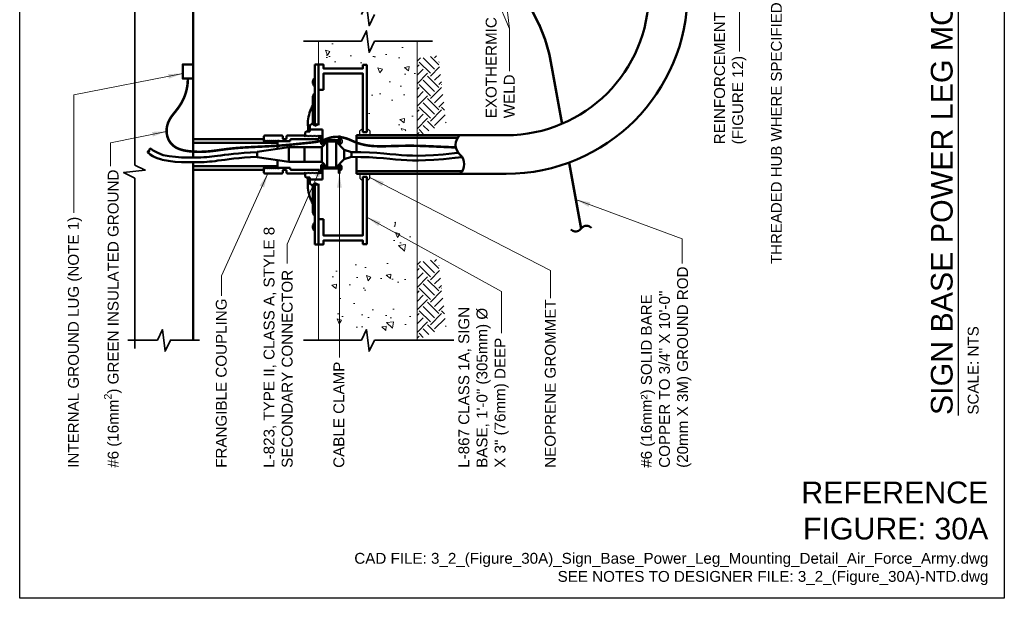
# Model space of a CAD drawing. Header units: inches. Extents: x 0 to 21.3, y 0 to 11.
# Tile 1 of 7: x 0 to 8.5, y 0 to 5. Entities that reach past the tile are written whole.
import ezdxf
from ezdxf.enums import TextEntityAlignment as Align

# ---------------------------------------------------------------- set-up
doc = ezdxf.new("R2010")
doc.units = ezdxf.units.IN
doc.header["$LTSCALE"] = 0.375
doc.header["$MEASUREMENT"] = 0
doc.layers.get('0').update_dxf_attribs({"linetype": 'CONTINUOUS', "lineweight": 35})
for name, color, linetype, lineweight in [('C-PVMT-ASPH', 8, 'CONTINUOUS', 18), ('E-AFLD-CIRC-SERS', 203, 'CONTINUOUS', 50), ('E-AFLD-LITE-SIGN', 203, 'CONTINUOUS', 50), ('E-GRND-EQUI', 83, 'CONTINUOUS', 50), ('E-POWR-CNDT', 83, 'CONTINUOUS', 50), ('G-ANNO-PATT', 252, 'CONTINUOUS', 18), ('G-ANNO-RDME', 5, 'CONTINUOUS', 18), ('G-ANNO-SYMB', 6, 'CONTINUOUS', 35), ('S-FSTN-MISC', 13, 'CONTINUOUS', 25)]:
    doc.layers.add(name, color=color, linetype=linetype, lineweight=lineweight)
for name, color, linetype in [('E-DETL-GRPH', 7, 'CONTINUOUS'), ('G-ANNO-TEXT', 7, 'CONTINUOUS'), ('G-ANNO-TTLB', 7, 'CONTINUOUS')]:
    doc.layers.add(name, color=color, linetype=linetype)
doc.styles.add('00-E-TITLE-1_1', font='arial.ttf', dxfattribs={"height": 0.1875})
doc.styles.add('01-E-BLDG-1_1', font='arial.ttf', dxfattribs={"height": 0.09375})
doc.dimstyles.new('01-E-BLDG-1_1', dxfattribs={"dimtxt": 0.09375, "dimasz": 0.125, "dimexe": 0.0625, "dimexo": 0.0625, "dimgap": 0.0625, "dimtad": 1, "dimdec": 4, "dimzin": 3, "dimdsep": 46, "dimlunit": 4, "dimtxsty": '01-E-BLDG-1_1', "dimcen": 0.0625, "dimclrd": 1, "dimclre": 1, "dimclrt": 256, "dimazin": 0, "dimtfac": 1, "dimtdec": 4, "dimtmove": 1, "dimatfit": 3, "dimfxl": 1, "dimfrac": 2, "dimtolj": 1, "dimtzin": 3, "dimlwd": 0, "dimlwe": 0, "dimarcsym": 0})

# ---------------------------------------------------------------- blocks, each defined once
blk = doc.blocks.new('G-DBRK')
at = {"color": 0, "linetype": 'ByBlock', "lineweight": -2}
blk.add_ellipse((0, -0.25), major_axis=(0, -0.25), ratio=0.4, dxfattribs=at)
blk.add_ellipse((0, -0.75), major_axis=(0, -0.25), ratio=0.4, start_param=0, end_param=3.141593, dxfattribs=at)
blk = doc.blocks.new('BREAK')
at = {"color": 0, "linetype": 'Continuous', "flags": 128}
blk.add_lwpolyline([(0, 0), (0.046625, 0.097375), (0.069125, -0.090125), (0.112375, 0)], dxfattribs=at)
blk = doc.blocks.new('G-TSQIG')
at = {"color": 0, "linetype": 'ByBlock', "lineweight": -2}
blk.add_spline([(0.0118, 0.0893), (-0.0035, 0.0751), (-0.0147, 0.0481), (-0.009, 0.0131), (0, 0), (0.0112, -0.0179), (0.0152, -0.0359), (0.0121, -0.059), (0.0042, -0.0741), (-0.0118, -0.0893)], degree=3, dxfattribs=at)

msp = doc.modelspace()

# ---------------------------------------------------------------- hatches: boundary and pattern name
at = {"layer": 'G-ANNO-PATT'}
h = msp.add_hatch(dxfattribs=at)
h.set_pattern_fill('AR-CONC', color=256, scale=0.0625, angle=450)
h.set_pattern_definition([(140, (0.18358, 2e-14), (0.03922, 0.448288), [0.046875, -0.515625]), (85, (0.1836, 2e-14), (-0.47012, -0.08672), [0.0375, -0.4125]), (190.4514, (0.18685, 0.03736), (-0.4309, 0.361568), [0.039838, -0.438214]), (136.184, (0.0586, 2e-14), (0.10345, 0.667026), [0.070312, -0.773437]), (186.6356, (0.0672, 0.0556), (-0.608824, 0.584164), [0.059756, -0.65732]), (81.184, (0.0586, 2e-14), (-0.608824, 0.584164), [0.05625, -0.61875]), (111, (0.08983, 0.0625), (0.251637, 0.373067), [0.046875, -0.515625]), (56, (0.08983, 0.0625), (-0.453219, 0.152072), [0.0375, -0.4125]), (161.4514, (0.1108, 0.0936), (-0.201582, 0.525139), [0.039838, -0.438214]), (127.5, (0.18358, 2e-14), (-0.2080587, 0.0076), [0, -0.4075, 0, -0.41875, 0, -0.4140625]), (97.5, (0.18358, 2e-14), (-0.2465073, 0.1644185), [0, -0.23875, 0, -0.398125, 0, -0.1578125]), (57.5, (0.18358, -0.13937), (0.0140968, 0.333639), [0, -0.15625, 0, -0.4875, 0, -0.646875]), (47.5, (0.18358, -0.20187), (-0.062566, 0.364491), [0, -0.203125, 0, -0.32375, 0, -0.459375])])
edge = h.paths.add_edge_path(flags=16)
edge.add_arc((5.02948, 8.1091), 0.00573, 90, 450)
edge = h.paths.add_edge_path(flags=16)
edge.add_arc((4.57708, 8.1091), 0.00573, 90, 450)
edge = h.paths.add_edge_path()
edge.add_arc((5.93845, 8.11546), 0.01886, 90, 450)
edge = h.paths.add_edge_path(flags=16)
edge.add_arc((4.12467, 8.1091), 0.00573, 90, 450)
edge = h.paths.add_edge_path(flags=16)
edge.add_arc((3.70505, 8.11426), 0.00573, 90, 450)
edge = h.paths.add_edge_path(flags=16)
edge.add_arc((3.25264, 8.11426), 0.00573, 90, 450)
h.paths.add_polyline_path([(2.59877, 5.45234), (2.58413, 5.2954), (3.19496, 5.3179), (3.06275, 5.04308), (3.43026, 5.04308), (3.43026, 5.21915), (3.43026, 5.45513), (5.39532, 5.50085), (5.39936, 5.7313), (5.36299, 5.7879), (5.37511, 6.07494), (2.59068, 6.07494)])
h.paths.add_polyline_path([(5.80899, 5.48172), (6.35178, 5.47362), (6.33963, 6.78656), (5.97507, 6.77035), (5.99127, 6.03284), (5.80089, 6.07336)])
h.paths.add_polyline_path([(2.62142, 4.577), (3.01065, 4.61724), (3.01682, 4.07774), (3.41121, 4.02637), (3.43026, 4.81207), (3.01612, 4.7147), (2.95037, 4.81207), (2.59649, 4.7869), (2.63333, 4.64545)])
h.paths.add_polyline_path([(2.60685, 2.26656), (2.91803, 2.26252), (3.00693, 2.37572), (3.04331, 2.2706), (3.39085, 2.27465), (3.3949, 3.21663), (3.24941, 3.32579), (3.19687, 3.0064), (2.93015, 2.98619), (2.85337, 3.05492), (2.65534, 3.01853)])
edge = h.paths.add_edge_path()
edge.add_line((5.33496, 7.80139), (5.43661, 8.46714))
edge.add_line((5.43661, 8.46714), (4.90335, 8.46275))
edge.add_line((4.90335, 8.46275), (2.72608, 8.46275))
edge.add_arc((2.74034, 8.31932), 0.14414, 95.676078, 154.188107)
edge.add_line((2.61058, 8.38208), (2.6044, 8.01277))
edge.add_line((2.6044, 8.01277), (2.57948, 7.80139))
edge.add_line((2.57948, 7.80139), (2.65193, 7.80139))
edge.add_arc((2.65959, 7.81776), 0.01807, 244.948093, 295.051907)
edge.add_line((2.66724, 7.80139), (5.33496, 7.80139))
h = msp.add_hatch(dxfattribs=at)
h.set_pattern_fill('EARTH', color=256, scale=0.55, angle=495, style=0)
h.set_pattern_definition([(135, (23.06324, -26.69945), (-0.19445436, 8e-16), [0.1375, -0.1375]), (135, (23.02678, -26.73591), (-0.19445436, 8e-16), [0.1375, -0.1375]), (135, (22.99032, -26.77237), (-0.19445436, 8e-16), [0.1375, -0.1375]), (225, (22.96601, -26.77237), (-8e-16, -0.19445436), [0.1375, -0.1375]), (225, (22.92955, -26.73591), (-8e-16, -0.19445436), [0.1375, -0.1375]), (225, (22.89309, -26.69945), (-8e-16, -0.19445436), [0.1375, -0.1375])])
h.paths.add_polyline_path([(3.43026, 4.66617), (3.43026, 3.98639), (3.68086, 4.10966), (3.61435, 4.68616)])
h = msp.add_hatch(dxfattribs=at)
h.set_pattern_fill('ANSI37', color=256, scale=0.0625, angle=90)
h.set_pattern_definition([(135, (8.683578, -8.2407766), (-0.0055242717, -0.0055242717), []), (225, (8.683578, -8.2407766), (0.0055242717, -0.0055242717), [])])
h.paths.add_polyline_path([(2.75162, 3.9954), (2.75162, 3.93091), (2.76784, 3.93091), (2.76784, 3.9954)])
h = msp.add_hatch(dxfattribs=at)
h.set_pattern_fill('ANSI37', color=256, scale=0.0625, angle=90)
h.set_pattern_definition([(135, (8.683578, -8.5), (-0.0055242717, -0.0055242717), []), (225, (8.683578, -8.5), (0.0055242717, -0.0055242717), [])])
h.paths.add_polyline_path([(2.75162, 3.73618), (2.75162, 3.67168), (2.76784, 3.67168), (2.76784, 3.73618)])
h = msp.add_hatch(dxfattribs=at)
h.set_pattern_fill('EARTH', color=256, scale=0.55, angle=495, style=0)
h.set_pattern_definition([(135, (23.06324, -28.45827), (-0.19445436, 8e-16), [0.1375, -0.1375]), (135, (23.02678, -28.49473), (-0.19445436, 8e-16), [0.1375, -0.1375]), (135, (22.99032, -28.5312), (-0.19445436, 8e-16), [0.1375, -0.1375]), (225, (22.96601, -28.5312), (-8e-16, -0.19445436), [0.1375, -0.1375]), (225, (22.92955, -28.49473), (-8e-16, -0.19445436), [0.1375, -0.1375]), (225, (22.89309, -28.45827), (-8e-16, -0.19445436), [0.1375, -0.1375])])
h.paths.add_polyline_path([(3.43026, 2.90734), (3.43026, 2.22757), (3.68086, 2.35083), (3.61435, 2.92733)])

# ---------------------------------------------------------------- linework, layer by layer
at = {"layer": 'C-PVMT-ASPH'}
for p, q in [((2.57948, 4.81207), (2.57948, 4.60998)), ((2.57948, 3.0571), (2.57948, 2.22757))]:
    msp.add_line(p, q, dxfattribs=at)
at = {"layer": 'E-AFLD-CIRC-SERS'}
for p, q in [((2.60745, 3.89825), (2.65403, 3.94483)), ((2.65403, 3.94483), (2.73168, 3.94483)), ((2.65403, 3.72225), (2.65403, 3.94483)), ((2.80156, 3.87495), (2.73168, 3.94483)), ((2.73168, 3.94483), (2.73168, 3.72225)), ((2.32311, 3.89598), (2.04893, 3.85684)), ((2.04893, 3.85684), (2.04893, 3.81025)), ((2.04893, 3.85684), (2.04893, 3.81025)), ((2.45863, 3.89598), (2.32311, 3.89598)), ((2.32311, 3.89598), (2.32311, 3.7711)), ((2.45863, 3.89825), (2.60745, 3.89825)), ((2.45863, 3.76884), (2.45863, 3.89825)), ((2.60745, 3.89825), (2.60745, 3.83354)), ((2.60745, 3.76884), (2.60745, 3.83354)), ((2.80156, 3.87495), (2.86319, 3.85425)), ((2.80156, 3.87495), (2.80156, 3.79213)), ((2.86319, 3.81284), (2.86328, 3.85421)), ((2.32311, 3.7711), (2.04893, 3.81025)), ((2.45863, 3.7711), (2.32311, 3.7711)), ((2.45863, 3.76884), (2.60745, 3.76884)), ((2.60745, 3.76884), (2.65403, 3.72225)), ((2.80156, 3.79213), (2.73168, 3.72225)), ((2.80156, 3.79213), (2.86319, 3.81284)), ((2.65403, 3.72225), (2.73168, 3.72225))]:
    msp.add_line(p, q, dxfattribs=at)
for points in [[(2.04893, 3.81285), (1.99353, 3.81003), (1.94146, 3.80644), (1.89348, 3.80231), (1.84952, 3.79784), (1.80947, 3.79322), (1.77325, 3.78863), (1.74075, 3.78427), (1.71191, 3.78033, -0.0010832), (1.71182, 3.78032), (1.6864, 3.77695, -0.0028714), (1.68616, 3.77692), (1.66302, 3.77413, -0.0045645), (1.66264, 3.77409), (1.6404, 3.77182, -0.0056418), (1.63994, 3.77177), (1.61722, 3.76997, -0.0057114), (1.61675, 3.76994), (1.59219, 3.76855, -0.0049142), (1.59179, 3.76853), (1.564, 3.76751, -0.0037237), (1.56369, 3.7675), (1.5313, 3.7668, -0.0025582), (1.53109, 3.76679), (1.49273, 3.76635, -0.0025829), (1.49251, 3.76635), (1.44737, 3.76629, -0.0060883), (1.44686, 3.76629), (1.39641, 3.76746, -0.010026), (1.39558, 3.7675), (1.34186, 3.77089, -0.014295), (1.34068, 3.771), (1.28575, 3.77765, -0.0196158), (1.28415, 3.7779), (1.23004, 3.78881, -0.0267321), (1.2279, 3.78936), (1.19567, 3.79872), (1.17208, 3.80828), (1.14979, 3.82041), (1.12674, 3.83479), (1.10714, 3.85149)], [(2.04893, 3.85424), (1.99125, 3.8513, 0.0045021), (1.99087, 3.85128), (1.93844, 3.84767, 0.0042398), (1.93809, 3.84764), (1.88978, 3.84349, 0.0038851), (1.88946, 3.84346), (1.8452, 3.83895, 0.0034064), (1.84492, 3.83892), (1.80462, 3.83427, 0.0027568), (1.80439, 3.83424), (1.76798, 3.82963, 0.0018639), (1.76783, 3.82961), (1.73523, 3.82524, 0.0006103), (1.73518, 3.82523), (1.70636, 3.82129), (1.68109, 3.81795), (1.65825, 3.81519), (1.63643, 3.81296), (1.61419, 3.8112), (1.59006, 3.80984), (1.56263, 3.80883), (1.53051, 3.80813), (1.49235, 3.80768), (1.44757, 3.80763), (1.39778, 3.80878), (1.34506, 3.81211), (1.29152, 3.81859), (1.23929, 3.82911), (1.19177, 3.84681), (1.15299, 3.86753), (1.12984, 3.88388)]]:
    msp.add_lwpolyline(points, format="xyb", dxfattribs=at)
for points in [[(2.86328, 3.85421), (2.94569, 3.85302), (3.01879, 3.85039), (3.08403, 3.8467), (3.14284, 3.84234), (3.19666, 3.83767), (3.24694, 3.83307), (3.2951, 3.82892), (3.3426, 3.82559), (3.39114, 3.82347), (3.44355, 3.82295), (3.5029, 3.82441), (3.57228, 3.82825), (3.65478, 3.83486), (3.75349, 3.84463), (3.78673, 3.84838)], [(2.86311, 3.81287), (2.94442, 3.81168), (3.01675, 3.80905), (3.08152, 3.80536), (3.14013, 3.80098), (3.194, 3.7963), (3.24453, 3.79169), (3.29314, 3.78754), (3.34122, 3.78422), (3.39048, 3.78211), (3.44369, 3.78161), (3.50391, 3.7831), (3.57419, 3.78698), (3.65759, 3.79364), (3.75717, 3.80347), (3.81923, 3.81047)]]:
    msp.add_lwpolyline(points, dxfattribs=at)
at = {"layer": 'E-AFLD-LITE-SIGN'}
for p, q in [((2.54713, 4.60998), (2.54713, 4.08116)), ((2.54713, 4.60998), (2.56331, 4.60998)), ((2.56331, 4.60998), (2.57948, 4.60998)), ((2.57948, 4.60998), (2.57948, 4.08824)), ((2.53096, 4.33488), (2.53096, 4.32556)), ((2.53096, 4.09587), (2.53096, 4.32556)), ((2.4889, 4.12471), (2.48955, 4.03251)), ((2.4889, 4.09345), (2.5007, 4.08046)), ((2.5007, 4.08046), (2.52627, 4.10014)), ((2.50572, 4.08432), (2.50572, 4.04933)), ((2.52627, 4.10014), (2.5479, 4.08046)), ((2.5479, 4.08046), (2.56954, 4.0962)), ((2.56954, 4.0962), (2.57948, 4.08824)), ((2.26258, 3.99646), (2.117, 3.99646)), ((2.45669, 3.99646), (2.31111, 3.99646)), ((2.45816, 3.999), (2.45669, 3.99646)), ((2.45816, 3.999), (2.46388, 3.9891)), ((2.4696, 3.999), (2.46388, 3.9891)), ((2.46561, 4.02474), (2.47337, 4.03251)), ((2.46561, 3.99209), (2.46561, 4.02474)), ((2.4696, 3.999), (2.46561, 3.99209)), ((2.4696, 3.999), (2.47531, 3.9891)), ((2.4696, 3.999), (2.47531, 3.9891)), ((2.47337, 4.03251), (2.50572, 4.03251)), ((2.48103, 3.999), (2.47531, 3.9891)), ((2.48103, 3.999), (2.47531, 3.9891)), ((2.48103, 3.999), (2.48674, 3.9891)), ((2.48103, 3.999), (2.48674, 3.9891)), ((2.49246, 3.999), (2.48674, 3.9891)), ((2.49246, 3.999), (2.48674, 3.9891)), ((2.49246, 3.999), (2.49817, 3.9891)), ((2.49246, 3.999), (2.49817, 3.9891)), ((2.50389, 3.999), (2.49817, 3.9891)), ((2.50389, 3.999), (2.49817, 3.9891)), ((2.50389, 3.999), (2.5096, 3.9891)), ((2.50389, 3.999), (2.5096, 3.9891)), ((2.50572, 4.04933), (2.61442, 4.04933)), ((2.50572, 4.03251), (2.50572, 4.04933)), ((2.51532, 3.999), (2.5096, 3.9891)), ((2.51532, 3.999), (2.5096, 3.9891)), ((2.51532, 3.999), (2.52103, 3.9891)), ((2.51532, 3.999), (2.52103, 3.9891)), ((2.52675, 3.999), (2.52103, 3.9891)), ((2.52675, 3.999), (2.52103, 3.9891)), ((2.52675, 3.999), (2.53247, 3.9891)), ((2.52675, 3.999), (2.53247, 3.9891)), ((2.53818, 3.999), (2.53247, 3.9891)), ((2.53818, 3.999), (2.53247, 3.9891)), ((2.53818, 3.999), (2.5439, 3.9891)), ((2.53818, 3.999), (2.5439, 3.9891)), ((2.54961, 3.999), (2.5439, 3.9891)), ((2.54961, 3.999), (2.5439, 3.9891)), ((2.54961, 3.999), (2.55533, 3.9891)), ((2.54961, 3.999), (2.55533, 3.9891)), ((2.56104, 3.999), (2.55533, 3.9891)), ((2.56104, 3.999), (2.55533, 3.9891)), ((2.56104, 3.999), (2.56676, 3.9891)), ((2.56104, 3.999), (2.56676, 3.9891)), ((2.57247, 3.999), (2.56676, 3.9891)), ((2.57247, 3.999), (2.56676, 3.9891)), ((2.57247, 3.999), (2.57819, 3.9891)), ((2.57247, 3.999), (2.57819, 3.9891)), ((2.5839, 3.999), (2.57819, 3.9891)), ((2.5839, 3.999), (2.57819, 3.9891)), ((2.5839, 3.999), (2.58962, 3.9891)), ((2.5839, 3.999), (2.5861, 3.9952)), ((2.5861, 3.9952), (2.5861, 3.96512)), ((2.59534, 3.999), (2.58962, 3.9891)), ((2.59534, 3.999), (2.60105, 3.9891)), ((2.61442, 3.92169), (2.61442, 4.04933)), ((1.49667, 3.96512), (2.10891, 3.96512)), ((2.22562, 3.9346), (1.49667, 3.9346)), ((2.10891, 3.98837), (2.10891, 3.95112)), ((2.10891, 3.95112), (2.11131, 3.94698)), ((2.11702, 3.95688), (2.11131, 3.94698)), ((2.11702, 3.95688), (2.12274, 3.94698)), ((2.12845, 3.95688), (2.12274, 3.94698)), ((2.12845, 3.95688), (2.13417, 3.94698)), ((2.13988, 3.95688), (2.13417, 3.94698)), ((2.13988, 3.95688), (2.1456, 3.94698)), ((2.15131, 3.95688), (2.1456, 3.94698)), ((2.15131, 3.95688), (2.15703, 3.94698)), ((2.16275, 3.95688), (2.15703, 3.94698)), ((2.16275, 3.95688), (2.16846, 3.94698)), ((2.17418, 3.95688), (2.16846, 3.94698)), ((2.17418, 3.95688), (2.17989, 3.94698)), ((2.18561, 3.95688), (2.17989, 3.94698)), ((2.18561, 3.95688), (2.19132, 3.94698)), ((2.19704, 3.95688), (2.19132, 3.94698)), ((2.19704, 3.95688), (2.20275, 3.94698)), ((2.20847, 3.95688), (2.20275, 3.94698)), ((2.20847, 3.95688), (2.21418, 3.94698)), ((2.2199, 3.95688), (2.21418, 3.94698)), ((2.2199, 3.95688), (2.22562, 3.94698)), ((2.23133, 3.95688), (2.22562, 3.94698)), ((2.22562, 3.88206), (2.22562, 3.94698)), ((2.23133, 3.95688), (2.2365, 3.94793)), ((2.2365, 3.94793), (2.33538, 3.94793)), ((2.27067, 3.98837), (2.27067, 3.97523)), ((2.27876, 3.96714), (2.29494, 3.96714)), ((2.30302, 3.98837), (2.30302, 3.97523)), ((2.33538, 3.95703), (2.33538, 3.94793)), ((2.5861, 3.96512), (2.34346, 3.96512)), ((2.60278, 3.99209), (2.60105, 3.9891)), ((2.60278, 3.92169), (2.60278, 3.99209)), ((2.61442, 3.92169), (2.60278, 3.92169)), ((2.22562, 3.7201), (2.22562, 3.78502)), ((2.61442, 3.74539), (2.60278, 3.74539)), ((2.60278, 3.74539), (2.60278, 3.67499)), ((2.61442, 3.74539), (2.61442, 3.61775)), ((2.22562, 3.73248), (1.49667, 3.73248)), ((1.49667, 3.70197), (2.10891, 3.70197)), ((2.10891, 3.71596), (2.11131, 3.7201)), ((2.10891, 3.67872), (2.10891, 3.71596)), ((2.11702, 3.7102), (2.11131, 3.7201)), ((2.26258, 3.67063), (2.117, 3.67063)), ((2.11702, 3.7102), (2.12274, 3.7201)), ((2.12845, 3.7102), (2.12274, 3.7201)), ((2.12845, 3.7102), (2.13417, 3.7201)), ((2.13988, 3.7102), (2.13417, 3.7201)), ((2.13988, 3.7102), (2.1456, 3.7201)), ((2.15131, 3.7102), (2.1456, 3.7201)), ((2.15131, 3.7102), (2.15703, 3.7201)), ((2.16275, 3.7102), (2.15703, 3.7201)), ((2.16275, 3.7102), (2.16846, 3.7201)), ((2.17418, 3.7102), (2.16846, 3.7201)), ((2.17418, 3.7102), (2.17989, 3.7201)), ((2.18561, 3.7102), (2.17989, 3.7201)), ((2.18561, 3.7102), (2.19132, 3.7201)), ((2.19704, 3.7102), (2.19132, 3.7201)), ((2.19704, 3.7102), (2.20275, 3.7201)), ((2.20847, 3.7102), (2.20275, 3.7201)), ((2.20847, 3.7102), (2.21418, 3.7201)), ((2.2199, 3.7102), (2.21418, 3.7201)), ((2.2199, 3.7102), (2.22562, 3.7201)), ((2.23133, 3.7102), (2.22562, 3.7201)), ((2.23133, 3.7102), (2.2365, 3.71916)), ((2.2365, 3.71916), (2.33538, 3.71916)), ((2.27067, 3.67872), (2.27067, 3.69186)), ((2.27876, 3.69995), (2.29494, 3.69995)), ((2.30302, 3.67872), (2.30302, 3.69186)), ((2.45669, 3.67063), (2.31111, 3.67063)), ((2.33538, 3.71006), (2.33538, 3.71916)), ((2.5861, 3.70197), (2.34346, 3.70197)), ((2.45816, 3.66808), (2.45669, 3.67063)), ((2.45816, 3.66808), (2.46388, 3.67798)), ((2.4696, 3.66808), (2.46388, 3.67798)), ((2.4696, 3.66808), (2.46561, 3.67499)), ((2.46561, 3.67499), (2.46561, 3.64234)), ((2.4696, 3.66808), (2.47531, 3.67798)), ((2.4696, 3.66808), (2.47531, 3.67798)), ((2.48103, 3.66808), (2.47531, 3.67798)), ((2.48103, 3.66808), (2.47531, 3.67798)), ((2.48103, 3.66808), (2.48674, 3.67798)), ((2.48103, 3.66808), (2.48674, 3.67798)), ((2.49246, 3.66808), (2.48674, 3.67798)), ((2.49246, 3.66808), (2.48674, 3.67798)), ((2.49246, 3.66808), (2.49817, 3.67798)), ((2.49246, 3.66808), (2.49817, 3.67798)), ((2.50389, 3.66808), (2.49817, 3.67798)), ((2.50389, 3.66808), (2.49817, 3.67798)), ((2.50389, 3.66808), (2.5096, 3.67798)), ((2.50389, 3.66808), (2.5096, 3.67798)), ((2.51532, 3.66808), (2.5096, 3.67798)), ((2.51532, 3.66808), (2.5096, 3.67798)), ((2.51532, 3.66808), (2.52103, 3.67798)), ((2.51532, 3.66808), (2.52103, 3.67798)), ((2.52675, 3.66808), (2.52103, 3.67798)), ((2.52675, 3.66808), (2.52103, 3.67798)), ((2.52675, 3.66808), (2.53247, 3.67798)), ((2.52675, 3.66808), (2.53247, 3.67798)), ((2.53818, 3.66808), (2.53247, 3.67798)), ((2.53818, 3.66808), (2.53247, 3.67798)), ((2.53818, 3.66808), (2.5439, 3.67798)), ((2.53818, 3.66808), (2.5439, 3.67798)), ((2.54961, 3.66808), (2.5439, 3.67798)), ((2.54961, 3.66808), (2.5439, 3.67798)), ((2.54961, 3.66808), (2.55533, 3.67798)), ((2.54961, 3.66808), (2.55533, 3.67798)), ((2.56104, 3.66808), (2.55533, 3.67798)), ((2.56104, 3.66808), (2.55533, 3.67798)), ((2.56104, 3.66808), (2.56676, 3.67798)), ((2.56104, 3.66808), (2.56676, 3.67798)), ((2.57247, 3.66808), (2.56676, 3.67798)), ((2.57247, 3.66808), (2.56676, 3.67798)), ((2.57247, 3.66808), (2.57819, 3.67798)), ((2.57247, 3.66808), (2.57819, 3.67798)), ((2.5839, 3.66808), (2.57819, 3.67798)), ((2.5839, 3.66808), (2.57819, 3.67798)), ((2.5839, 3.66808), (2.58962, 3.67798)), ((2.5839, 3.66808), (2.5861, 3.67188)), ((2.5861, 3.67188), (2.5861, 3.70197)), ((2.59534, 3.66808), (2.58962, 3.67798)), ((2.59534, 3.66808), (2.60105, 3.67798)), ((2.60278, 3.67499), (2.60105, 3.67798)), ((2.46561, 3.64234), (2.47337, 3.63458)), ((2.47337, 3.63458), (2.50572, 3.63458)), ((2.4889, 3.54238), (2.4889, 3.63458)), ((2.4889, 3.57364), (2.5007, 3.58663)), ((2.5007, 3.58663), (2.52627, 3.56695)), ((2.50572, 3.63458), (2.50572, 3.61775)), ((2.50572, 3.58276), (2.50572, 3.61775)), ((2.50572, 3.61775), (2.61442, 3.61775)), ((2.52627, 3.56695), (2.5479, 3.58663)), ((2.53096, 3.57121), (2.53096, 3.34153)), ((2.54713, 3.0571), (2.54713, 3.58593)), ((2.5479, 3.58663), (2.56954, 3.57088)), ((2.56954, 3.57088), (2.57948, 3.57885)), ((2.57948, 3.0571), (2.57948, 3.57885)), ((2.53096, 3.3322), (2.53096, 3.34153)), ((2.54713, 3.0571), (2.56331, 3.0571)), ((2.56331, 3.0571), (2.57948, 3.0571))]:
    msp.add_line(p, q, dxfattribs=at)
for points in [[(1.49667, 3.80773), (1.49667, 5.14839), (0.99386, 5.14839)], [(1.49667, 2.23119), (1.49667, 3.76639)]]:
    msp.add_lwpolyline(points, dxfattribs=at)
for points in [[(2.62142, 4.39113), (2.62142, 4.53206), (2.96302, 4.53206), (2.96302, 4.0266), (2.996, 4.0266), (2.996, 4.60698), (2.96302, 4.60698), (2.96302, 4.577), (2.62142, 4.577), (2.62142, 4.60998), (2.57948, 4.60998), (2.57948, 4.39113)], [(2.62142, 3.27595), (2.62142, 3.13502), (2.96302, 3.13502), (2.96302, 3.64048), (2.996, 3.64048), (2.996, 3.0601), (2.96302, 3.0601), (2.96302, 3.09008), (2.62142, 3.09008), (2.62142, 3.0571), (2.57948, 3.0571), (2.57948, 3.27595)]]:
    msp.add_lwpolyline(points, close=True, dxfattribs=at)
for centre, radius, start, end in [((2.57999, 4.4575), 0.04903, 132.075022, 227.924978), ((2.57999, 4.32556), 0.04903, 132.075022, 180), ((2.81129, 4.09528), 0.32373, 149.990922, 174.784275), ((2.117, 3.98837), 0.00809, 90, 180), ((2.26258, 3.98837), 0.00809, 0, 90), ((2.31111, 3.98837), 0.00809, 90, 180), ((2.27876, 3.97523), 0.00809, 180, 270), ((2.29494, 3.97523), 0.00809, 270, 0), ((2.34346, 3.95703), 0.00809, 90, 180), ((2.117, 3.67872), 0.00809, 180, 270), ((2.26258, 3.67872), 0.00809, 270, 0), ((2.27876, 3.69186), 0.00809, 90, 180), ((2.29494, 3.69186), 0.00809, 0, 90), ((2.31111, 3.67872), 0.00809, 180, 270), ((2.34346, 3.71006), 0.00809, 180, 270), ((2.81129, 3.57181), 0.32373, 185.215725, 210.009078), ((2.57999, 3.34153), 0.04903, 180, 227.924978), ((2.57999, 3.20958), 0.04903, 132.075022, 227.924978)]:
    msp.add_arc(centre, radius, start, end, dxfattribs=at)
at = {"layer": 'E-DETL-GRPH'}
for points in [[(2.996, 4.0266), (2.996, 4.05405, -0.4142136), (3.02345, 4.0266), (3.02345, 4.00028), (2.93557, 4.00028), (2.93557, 4.0266, -0.4142136), (2.96302, 4.05405), (2.96302, 4.0266)], [(2.996, 3.64048), (2.996, 3.61303, 0.4142136), (3.02345, 3.64048), (3.02345, 3.66681), (2.93557, 3.66681), (2.93557, 3.64048, 0.4142136), (2.96302, 3.61303), (2.96302, 3.64048)]]:
    msp.add_lwpolyline(points, format="xyb", close=True, dxfattribs=at)
at = {"layer": 'E-GRND-EQUI', "const_width": 0.022}
msp.add_lwpolyline([(3.62302, 5.93347, 0.1591667), (3.87927, 5.59558, -0.2414979), (4.59591, 4.57389), (4.68226, 4.09897)], format="xyb", dxfattribs=at)
at = {"layer": 'E-GRND-EQUI'}
msp.add_lwpolyline([(1.49667, 4.48913), (1.49667, 4.61208), (1.40694, 4.61208), (1.40694, 4.48913)], close=True, dxfattribs=at)
at = {"layer": 'E-GRND-EQUI', "const_width": 0.022}
for points in [[(1.4518, 4.48913), (1.45053, 4.45543), (1.4469, 4.42349), (1.44116, 4.39332), (1.4336, 4.3649), (1.42447, 4.33825), (1.41404, 4.31335), (1.40258, 4.29022), (1.39035, 4.26885), (1.37762, 4.2492), (1.36463, 4.23102), (1.35163, 4.21404), (1.33886, 4.19797), (1.32655, 4.18253), (1.31496, 4.16742), (1.30432, 4.15237), (1.29488, 4.1371), (1.28684, 4.12138), (1.28023, 4.10527), (1.27506, 4.08889), (1.27133, 4.07236), (1.26904, 4.05579), (1.26818, 4.0393), (1.26876, 4.02302), (1.27079, 4.00706), (1.27424, 3.99155), (1.27908, 3.97656), (1.28526, 3.96221), (1.29275, 3.94859), (1.30148, 3.93579), (1.31141, 3.9239), (1.3225, 3.91302), (1.3347, 3.90325), (1.34796, 3.89464), (1.36224, 3.88716), (1.37748, 3.88071), (1.39364, 3.87522), (1.41067, 3.8706), (1.42853, 3.86678), (1.44718, 3.86366), (1.46655, 3.86118), (1.4866, 3.85926), (1.50726, 3.85789), (1.52847, 3.85706), (1.55014, 3.85679), (1.5722, 3.85706), (1.59459, 3.85789), (1.61722, 3.85926), (1.64002, 3.86118), (1.66297, 3.86363), (1.68622, 3.86652), (1.70995, 3.86973), (1.73437, 3.87314), (1.75966, 3.87665), (1.78603, 3.88014), (1.81365, 3.8835), (1.84273, 3.88662), (1.87336, 3.8894), (1.90523, 3.89186), (1.93791, 3.89405), (1.97099, 3.896), (2.00405, 3.89776), (2.03668, 3.89937), (2.06847, 3.90088), (2.09898, 3.90231), (2.12792, 3.90372), (2.15535, 3.90513), (2.18147, 3.90656), (2.20645, 3.90802), (2.23048, 3.90955), (2.25374, 3.91115), (2.27641, 3.91285), (2.29868, 3.91468), (2.32068, 3.91664), (2.34239, 3.9187), (2.36374, 3.92084), (2.38466, 3.92301), (2.4051, 3.92518), (2.42497, 3.92731), (2.44421, 3.92938), (2.46277, 3.93133), (2.48056, 3.93317), (2.49759, 3.93491), (2.51384, 3.93663), (2.5293, 3.93838), (2.54397, 3.94022), (2.55784, 3.94221), (2.57089, 3.9444), (2.58313, 3.94685), (2.59455, 3.9496), (2.60524, 3.95261), (2.6153, 3.95579), (2.62482, 3.95909), (2.6339, 3.96243), (2.64264, 3.96576), (2.65112, 3.96899), (2.65946, 3.97206), (2.66774, 3.97492), (2.67604, 3.97751), (2.68444, 3.97981), (2.69302, 3.98178), (2.70187, 3.98339), (2.71106, 3.98461), (2.72066, 3.98541), (2.73076, 3.98574), (2.74141, 3.98559), (2.75249, 3.98496), (2.76387, 3.98387), (2.77542, 3.98233), (2.787, 3.98036), (2.79846, 3.97796), (2.80968, 3.97516), (2.82051, 3.97196), (2.83087, 3.96839), (2.84089, 3.96449), (2.85077, 3.96033), (2.86068, 3.95595), (2.87082, 3.95142), (2.88138, 3.94677), (2.89253, 3.94208), (2.90447, 3.9374), (2.91735, 3.93277), (2.93118, 3.92828), (2.94594, 3.92399), (2.9616, 3.91996), (2.97813, 3.91628), (2.99552, 3.91301), (3.01373, 3.91022), (3.03275, 3.90799), (3.05253, 3.90635), (3.07306, 3.90526), (3.09428, 3.90464), (3.11615, 3.90443), (3.13864, 3.90454), (3.1617, 3.90491), (3.18529, 3.90546), (3.20937, 3.90612), (3.23392, 3.90682), (3.25901, 3.90751), (3.28474, 3.90813), (3.31118, 3.90864), (3.33845, 3.90898), (3.36661, 3.90911), (3.39577, 3.90898), (3.42602, 3.90853), (3.45761, 3.90773), (3.49149, 3.90658), (3.52875, 3.90509), (3.57052, 3.90326), (3.61789, 3.90112), (3.67197, 3.89867), (3.73386, 3.89592), (3.76578, 3.89455)], [(4.74309, 3.76437), (4.84695, 3.19317)]]:
    msp.add_lwpolyline(points, dxfattribs=at)
at = {"layer": 'E-POWR-CNDT'}
for p, q in [((4.199, 4.00028), (2.90829, 4.00028)), ((2.90829, 4.00028), (2.90829, 3.85425)), ((3.78181, 3.97865), (2.90829, 3.97865)), ((2.90829, 3.81284), (2.90829, 3.66681)), ((3.81842, 3.68843), (2.90829, 3.68843)), ((4.199, 3.66681), (2.90829, 3.66681))]:
    msp.add_line(p, q, dxfattribs=at)
for centre, radius, start, end in [((4.199, 5.2328), 1.56599, 270, 0), ((4.199, 5.2328), 1.23253, 270, 0), ((3.87657, 3.917), 0.11305, 132.556223, 227.585782), ((3.72366, 3.75008), 0.11305, 312.556223, 47.585782)]:
    msp.add_arc(centre, radius, start, end, dxfattribs=at)
at = {"layer": 'G-ANNO-PATT'}
msp.add_line((3.43026, 4.81207), (3.43026, 2.23119), dxfattribs=at)
at = {"layer": 'G-ANNO-SYMB'}
for p, q in [((0.99386, 3.74248), (0.99386, 5.28679)), ((2.44977, 4.81207), (2.95037, 4.81207)), ((3.06275, 4.81207), (3.56335, 4.81207)), ((0.99386, 2.15747), (0.99386, 3.6301)), ((1.18895, 2.23119), (0.93366, 2.23119)), ((1.55339, 2.23119), (1.2981, 2.23119)), ((2.44977, 2.23119), (2.95037, 2.23119)), ((3.06275, 2.23119), (3.74653, 2.23119))]:
    msp.add_line(p, q, dxfattribs=at)
at = {"layer": 'G-ANNO-TEXT', "linetype": 'Continuous', "lineweight": 30}
msp.add_line((8.10554, 1.58035), (8.10554, 9.80661), dxfattribs=at)
at = {"layer": 'G-ANNO-TTLB'}
msp.add_lwpolyline([(0, 11), (8.5, 11), (8.5, 0), (0, 0)], close=True, dxfattribs=at)
at = {"layer": 'S-FSTN-MISC'}
for p, q in [((2.75162, 3.92489), (2.75162, 3.93091)), ((2.75162, 3.93091), (2.76784, 3.93091)), ((2.75162, 3.73618), (2.75162, 3.74219)), ((2.75162, 3.73618), (2.76784, 3.73618))]:
    msp.add_line(p, q, dxfattribs=at)
for points in [[(2.75162, 3.9954), (2.76784, 3.9954)], [(2.75162, 3.9954), (2.75162, 3.93091)], [(2.76784, 3.9954), (2.76784, 3.90867)], [(2.75162, 3.95918), (2.61442, 3.95918)], [(2.61442, 3.93466), (2.64386, 3.93466)], [(2.62042, 3.95918), (2.62042, 3.93466)], [(2.62419, 3.93843), (2.62419, 3.95503)], [(2.62834, 3.93466), (2.62834, 3.95918)], [(2.63249, 3.93843), (2.63249, 3.95503)], [(2.63627, 3.93466), (2.63627, 3.95918)], [(2.64042, 3.93843), (2.64042, 3.95503)], [(2.64457, 3.93536), (2.64457, 3.95918)], [(2.64834, 3.93914), (2.64834, 3.95503)], [(2.65249, 3.94329), (2.65249, 3.95918)], [(2.65626, 3.94483), (2.65626, 3.95503)], [(2.66041, 3.94483), (2.66041, 3.95918)], [(2.66456, 3.94483), (2.66456, 3.95503)], [(2.66834, 3.94483), (2.66834, 3.95918)], [(2.67249, 3.94483), (2.67249, 3.95503)], [(2.67664, 3.94483), (2.67664, 3.95918)], [(2.68041, 3.94483), (2.68041, 3.95503)], [(2.68456, 3.94483), (2.68456, 3.95918)], [(2.68871, 3.94483), (2.68871, 3.95503)], [(2.69248, 3.94483), (2.69248, 3.95918)], [(2.69663, 3.94483), (2.69663, 3.95503)], [(2.70041, 3.94483), (2.70041, 3.95918)], [(2.70456, 3.94483), (2.70456, 3.95503)], [(2.70871, 3.94483), (2.70871, 3.95918)], [(2.71248, 3.94483), (2.71248, 3.95503)], [(2.71663, 3.94483), (2.71663, 3.95918)], [(2.72078, 3.94483), (2.72078, 3.95503)], [(2.72455, 3.94483), (2.72455, 3.95918)], [(2.7287, 3.94483), (2.7287, 3.95503)], [(2.73248, 3.94404), (2.73248, 3.95918)], [(2.73663, 3.93988), (2.73663, 3.95503)], [(2.7404, 3.93611), (2.7404, 3.95918)], [(2.74185, 3.93466), (2.75162, 3.93466)], [(2.74455, 3.93843), (2.74455, 3.95503)], [(2.74832, 3.93466), (2.74832, 3.95918)], [(2.77199, 3.97088), (2.76784, 3.97088)], [(2.77199, 3.92258), (2.76784, 3.92258)], [(2.77199, 3.97088), (2.77501, 3.96861)], [(2.77199, 3.92258), (2.77199, 3.97088)], [(2.77501, 3.92485), (2.77199, 3.92258)], [(2.77501, 3.96861), (2.77765, 3.96597)], [(2.77765, 3.92749), (2.77501, 3.92485)], [(2.77765, 3.96597), (2.77991, 3.96295)], [(2.77991, 3.93051), (2.77765, 3.92749)], [(2.77991, 3.96295), (2.78218, 3.95994)], [(2.78218, 3.9339), (2.77991, 3.93051)], [(2.78218, 3.95994), (2.78369, 3.95616)], [(2.78369, 3.9373), (2.78218, 3.9339)], [(2.78369, 3.95616), (2.78444, 3.95239)], [(2.78444, 3.94107), (2.78369, 3.9373)], [(2.78444, 3.95239), (2.78519, 3.94862)], [(2.78519, 3.94484), (2.78444, 3.94107)], [(2.78519, 3.94862), (2.78519, 3.94484)], [(2.76784, 3.67168), (2.76784, 3.75841)], [(2.77199, 3.7445), (2.76784, 3.7445)], [(2.77199, 3.7445), (2.77199, 3.69621)], [(2.77501, 3.74224), (2.77199, 3.7445)], [(2.77765, 3.7396), (2.77501, 3.74224)], [(2.61442, 3.73243), (2.64386, 3.73243)], [(2.75162, 3.7079), (2.61442, 3.7079)], [(2.62042, 3.73243), (2.62042, 3.7079)], [(2.62419, 3.72865), (2.62419, 3.71205)], [(2.62834, 3.73243), (2.62834, 3.7079)], [(2.63249, 3.72865), (2.63249, 3.71205)], [(2.63627, 3.73243), (2.63627, 3.7079)], [(2.64042, 3.72865), (2.64042, 3.71205)], [(2.64457, 3.73172), (2.64457, 3.7079)], [(2.64834, 3.72795), (2.64834, 3.71205)], [(2.65249, 3.7238), (2.65249, 3.7079)], [(2.65626, 3.72225), (2.65626, 3.71205)], [(2.66041, 3.72225), (2.66041, 3.7079)], [(2.66456, 3.72225), (2.66456, 3.71205)], [(2.66834, 3.72225), (2.66834, 3.7079)], [(2.67249, 3.72225), (2.67249, 3.71205)], [(2.67664, 3.72225), (2.67664, 3.7079)], [(2.68041, 3.72225), (2.68041, 3.71205)], [(2.68456, 3.72225), (2.68456, 3.7079)], [(2.68871, 3.72225), (2.68871, 3.71205)], [(2.69248, 3.72225), (2.69248, 3.7079)], [(2.69663, 3.72225), (2.69663, 3.71205)], [(2.70041, 3.72225), (2.70041, 3.7079)], [(2.70456, 3.72225), (2.70456, 3.71205)], [(2.70871, 3.72225), (2.70871, 3.7079)], [(2.71248, 3.72225), (2.71248, 3.71205)], [(2.71663, 3.72225), (2.71663, 3.7079)], [(2.72078, 3.72225), (2.72078, 3.71205)], [(2.72455, 3.72225), (2.72455, 3.7079)], [(2.7287, 3.72225), (2.7287, 3.71205)], [(2.73248, 3.72305), (2.73248, 3.7079)], [(2.73663, 3.7272), (2.73663, 3.71205)], [(2.7404, 3.73097), (2.7404, 3.7079)], [(2.74185, 3.73243), (2.75162, 3.73243)], [(2.74455, 3.72865), (2.74455, 3.71205)], [(2.74832, 3.73243), (2.74832, 3.7079)], [(2.75162, 3.67168), (2.75162, 3.73618)], [(2.75162, 3.67168), (2.76784, 3.67168)], [(2.77199, 3.69621), (2.76784, 3.69621)], [(2.77199, 3.69621), (2.77501, 3.69847)], [(2.77501, 3.69847), (2.77765, 3.70111)], [(2.77991, 3.73658), (2.77765, 3.7396)], [(2.77765, 3.70111), (2.77991, 3.70413)], [(2.78218, 3.73318), (2.77991, 3.73658)], [(2.77991, 3.70413), (2.78218, 3.70715)], [(2.78369, 3.72979), (2.78218, 3.73318)], [(2.78218, 3.70715), (2.78369, 3.71092)], [(2.78444, 3.72601), (2.78369, 3.72979)], [(2.78369, 3.71092), (2.78444, 3.71469)], [(2.78519, 3.72224), (2.78444, 3.72601)], [(2.78444, 3.71469), (2.78519, 3.71847)], [(2.78519, 3.71847), (2.78519, 3.72224)]]:
    msp.add_lwpolyline(points, dxfattribs=at)

# ---------------------------------------------------------------- block references
at = {"layer": 'E-AFLD-CIRC-SERS', "xscale": 0.03955078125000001, "yscale": 0.03955078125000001, "zscale": 0.03955078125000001, "rotation": 144.9814670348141}
msp.add_blockref('G-DBRK', (1.10714, 3.85149), dxfattribs=at)
at = {"layer": 'E-GRND-EQUI', "rotation": 281.8236098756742}
msp.add_blockref('G-TSQIG', (4.84695, 3.19317), dxfattribs=at)
at = {"layer": 'G-ANNO-SYMB'}
for p, rotation in [((3.06275, 5.04308), 179.9999999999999), ((3.06275, 4.81207), 179.9999999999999), ((0.99386, 3.6301), 90), ((1.30133, 2.23119), 179.9999999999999), ((3.06275, 2.23119), 179.9999999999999)]:
    msp.add_blockref('BREAK', p, dxfattribs=dict(at, rotation=rotation))

# ---------------------------------------------------------------- texts
at = {"layer": 'G-ANNO-RDME', "attachment_point": 9, "rotation": 0}
for s, insert, char_height, width, style in [('REFERENCE FIGURE: 30A', (8.36242, 0.50548), 0.1875, 1.660137, '00-E-TITLE-1_1'), ('CAD FILE: 3_2_(Figure_30A)_Sign_Base_Power_Leg_Mounting_Detail_Air_Force_Army.dwg\\PSEE NOTES TO DESIGNER FILE: 3_2_(Figure_30A)-NTD.dwg', (8.36242, 0.11416), 0.09375, 5.5673916, '01-E-BLDG-1_1')]:
    msp.add_mtext(s, dxfattribs=dict(at, insert=insert, char_height=char_height, width=width, style=style))
at = {"layer": 'G-ANNO-TEXT', "style": '00-E-TITLE-1_1'}
msp.add_text('SIGN BASE POWER LEG MOUNTING DETAIL (AIR FORCE / ARMY)', height=0.1875, rotation=90, dxfattribs=at).set_placement((8.10987, 1.58314), align=Align.BOTTOM_LEFT)
at = {"layer": 'G-ANNO-TEXT', "style": '01-E-BLDG-1_1'}
msp.add_text('SCALE: NTS', height=0.09375, rotation=90, dxfattribs=at).set_placement((8.18453, 1.58642), align=Align.TOP_LEFT)
at = {"layer": 'G-ANNO-TEXT', "char_height": 0.09375, "attachment_point": 1, "rotation": 90, "style": '01-E-BLDG-1_1'}
for s, insert, width in [('\\A1;EXOTHERMIC WELD', (4.02317, 4.14676), 0.9976185), ('\\A1;REINFORCEMENT\\P(FIGURE 12)', (5.9952, 3.92112), 0.9976185), ('\\A1;THREADED HUB WHERE SPECIFIED', (6.48549, 2.88788), 2.3341059), ('\\A1;#6 (16mm{\\H0.7x;\\S2^ ;}) GREEN INSULATED GROUND', (0.72785, 1.1273), 2.6903712), ('\\A1;INTERNAL GROUND LUG (NOTE 1)', (0.41676, 1.1273), 2.8862204), ('\\A1;L-823, TYPE II, CLASS A, STYLE 8 SECONDARY CONNECTOR', (2.1057, 1.1273), 2.1637365), ('\\A1;#6 (16mm²) SOLID BARE COPPER TO 3/4" X 10\'-0" (20mm X 3M) GROUND ROD', (5.36314, 1.1273), 1.8329369), ('\\A1;L-867 CLASS 1A, SIGN BASE, 1\'-0" (305mm) %%C X 3" (76mm) DEEP', (3.78757, 1.1273), 1.4310998), ('\\A1;FRANGIBLE COUPLING', (1.69329, 1.1273), 1.4791695), ('\\A1;NEOPRENE GROMMET', (4.53363, 1.1273), 1.6277625), ('\\A1;CABLE CLAMP', (2.70847, 1.1273), 0.9387168)]:
    msp.add_mtext(s, dxfattribs=dict(at, insert=insert, width=width))

# ---------------------------------------------------------------- leaders
at = {"layer": 'G-ANNO-TEXT'}
for points in [[(4.12692, 5.75605), (4.2281, 4.9192), (4.2281, 4.55298)], [(4.44978, 5.77043), (6.21283, 5.13206), (6.21283, 4.7244)], [(3.98354, 5.50474), (4.2281, 4.9192), (4.2281, 4.55298)], [(2.75973, 3.67168), (2.75973, 2.07948)], [(4.8013, 3.44424), (5.71804, 3.10421), (5.71804, 2.89274)]]:
    msp.add_leader(points, dimstyle='01-E-BLDG-1_1', override={"dimgap": 0.0625, "dimtad": 0}, dxfattribs=at)
for points in [[(1.40694, 4.53243), (0.46785, 4.34806), (0.46785, 3.32866)], [(1.26839, 4.0335), (0.78495, 3.93446), (0.78495, 3.73129)], [(2.6178, 3.75849), (2.30899, 3.05939), (2.30899, 2.89156)], [(2.14276, 3.67063), (1.74205, 2.7865), (1.74205, 2.61302)], [(3.0229, 3.63498), (4.58094, 2.83134), (4.58094, 2.59163)], [(2.996, 3.29343), (4.15834, 2.65092), (4.15834, 2.2895)]]:
    msp.add_leader(points, dimstyle='01-E-BLDG-1_1', dxfattribs=at)

doc.saveas('drawing.dxf')
